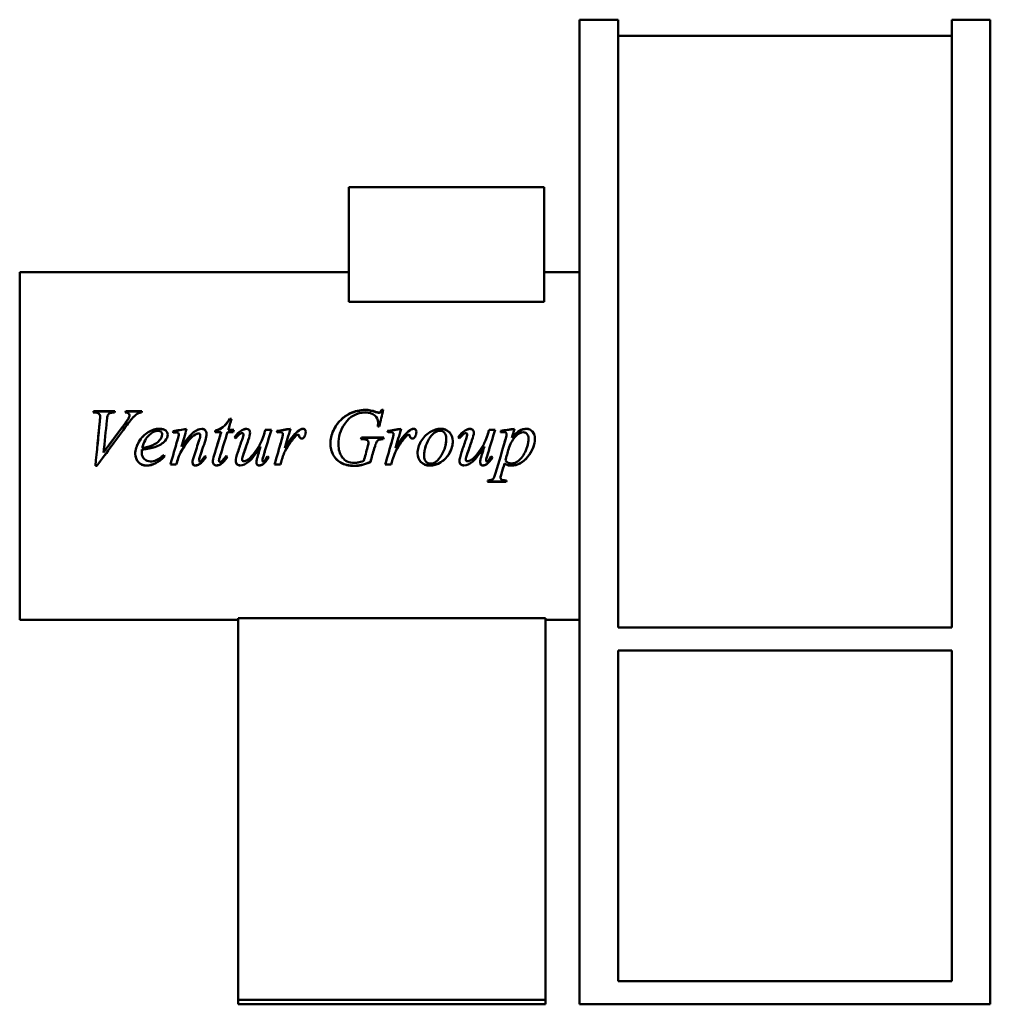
# Model space of a CAD drawing. Header units: millimetres. Extents: x 314 to 946, y 126 to 766.
import ezdxf

# ---------------------------------------------------------------- set-up
doc = ezdxf.new("R2010")
doc.units = ezdxf.units.MM
doc.header["$LTSCALE"] = 3
doc.layers.add('Widoczne (ISO)', color=7, linetype='Continuous', lineweight=50)

msp = doc.modelspace()

# ---------------------------------------------------------------- linework, layer by layer
at = {"layer": 'Widoczne (ISO)'}
for p, q in [((678.52, 765.5), (678.52, 125.5)), ((703.52, 765.5), (678.52, 765.5)), ((703.52, 765.5), (703.52, 370.5)), ((920.52, 765.5), (945.52, 765.5)), ((920.52, 370.5), (920.52, 765.5)), ((945.52, 765.5), (945.52, 125.5)), ((703.52, 755), (920.52, 755)), ((528.52, 656.6), (528.52, 582.14)), ((655.52, 656.6), (528.52, 656.6)), ((655.52, 656.6), (655.52, 582.14)), ((314.48, 601.5), (314.48, 375.5)), ((314.48, 601.5), (528.52, 601.5)), ((655.52, 601.5), (678.52, 601.5)), ((528.52, 582.14), (655.52, 582.14)), ((363.23, 510.17), (362.28, 510.17)), ((362.54, 511.09), (376.38, 511.09)), ((362.54, 510.89), (362.54, 511.09)), ((362.54, 510.89), (376.32, 510.89)), ((366.8, 507.33), (366.8, 507.5)), ((383.41, 511.09), (393.91, 511.09)), ((383.41, 510.89), (383.41, 511.09)), ((383.41, 510.89), (393.85, 510.89)), ((385.53, 506.83), (385.53, 506.99)), ((385.9, 508.19), (385.9, 508.37)), ((451.04, 505.97), (452.19, 505.97)), ((451.04, 505.82), (451.04, 505.97)), ((451.04, 505.82), (452.14, 505.82)), ((545.86, 510.45), (545.86, 510.65)), ((549.92, 511.88), (550.87, 511.88)), ((549.92, 511.67), (549.92, 511.88)), ((549.92, 511.67), (550.82, 511.67)), ((548.26, 500.98), (547.32, 500.98)), ((547.55, 503.69), (547.55, 503.82)), ((407.06, 495.82), (407.06, 495.89)), ((417.93, 495.85), (417.93, 495.92)), ((431.91, 495.34), (431.91, 495.4)), ((445.44, 497.34), (441.49, 497.34)), ((441.75, 498.28), (441.75, 498.37)), ((445.44, 497.26), (445.44, 497.34)), ((453.24, 497.34), (449.58, 497.34)), ((450.1, 498.99), (453.67, 498.99)), ((450.1, 498.9), (450.1, 498.99)), ((450.1, 498.9), (453.65, 498.9)), ((458.59, 498.39), (458.59, 498.48)), ((459.99, 495.96), (459.99, 496.03)), ((473.57, 496.78), (473.57, 496.86)), ((474.17, 498.99), (478.09, 498.99)), ((474.17, 498.9), (474.17, 498.99)), ((474.17, 498.9), (478.06, 498.9)), ((485.56, 496.19), (485.56, 496.26)), ((537.05, 492.83), (536.34, 492.83)), ((536.63, 493.83), (551.15, 493.83)), ((536.63, 493.78), (536.63, 493.83)), ((536.63, 493.78), (551.14, 493.78)), ((557.53, 496.19), (557.53, 496.26)), ((604.05, 498.39), (604.05, 498.48)), ((605.45, 495.96), (605.45, 496.03)), ((619.04, 496.78), (619.04, 496.86)), ((619.64, 498.99), (623.55, 498.99)), ((619.64, 498.9), (619.64, 498.99)), ((619.64, 498.9), (623.53, 498.9)), ((627.33, 498.28), (627.33, 497.28)), ((631.05, 495.93), (631.05, 496)), ((634.42, 493.61), (634.42, 493.66)), ((369.33, 486.93), (369.33, 486.94)), ((369.33, 486.92), (369.33, 486.92)), ((400.54, 488.74), (400.54, 488.74)), ((402.26, 487.66), (402.26, 487.66)), ((419.67, 487.98), (419.67, 487.97)), ((471.14, 488.17), (471.14, 488.17)), ((545.03, 486.81), (545.03, 486.8)), ((616.6, 488.17), (616.6, 488.17)), ((632.42, 486.7), (632.42, 486.68)), ((369.06, 484.26), (369.06, 484.27)), ((393.85, 483.9), (393.85, 483.85)), ((393.99, 486.02), (393.99, 486)), ((417.56, 480.59), (417.56, 480.51)), ((444.89, 482.23), (444.89, 482.17)), ((486.13, 483.07), (486.13, 483.03)), ((558.1, 483.07), (558.1, 483.03)), ((364.66, 475.48), (363.71, 475.48)), ((364.66, 475.59), (363.72, 475.59)), ((364.66, 475.59), (364.66, 475.48)), ((416.3, 476.27), (412.44, 476.27)), ((416.3, 476.38), (412.47, 476.38)), ((416.3, 476.38), (416.3, 476.27)), ((431.02, 479.2), (431.02, 479.12)), ((444.04, 478.89), (444.04, 478.8)), ((445.24, 476.69), (445.24, 476.58)), ((459.05, 479.71), (459.05, 479.63)), ((472.32, 479.09), (472.32, 479)), ((472.69, 476.66), (472.69, 476.56)), ((484.07, 476.27), (480.12, 476.27)), ((484.07, 476.38), (480.15, 476.38)), ((484.07, 476.38), (484.07, 476.27)), ((484.9, 479.6), (484.9, 479.52)), ((542.46, 478.07), (542.46, 477.98)), ((556.04, 476.27), (552.1, 476.27)), ((556.04, 476.38), (552.13, 476.38)), ((556.04, 476.38), (556.04, 476.27)), ((556.87, 479.6), (556.87, 479.52)), ((604.51, 479.71), (604.51, 479.63)), ((617.78, 479.09), (617.78, 479)), ((618.15, 476.66), (618.15, 476.56)), ((629.62, 477.03), (629.62, 476.93)), ((630.22, 479.06), (630.22, 478.97)), ((627.13, 468), (627.13, 467.81)), ((630.82, 465.12), (618.66, 465.12)), ((630.82, 465.33), (618.72, 465.33)), ((630.82, 465.33), (630.82, 465.12)), ((314.48, 375.5), (456.42, 375.5)), ((456.42, 376.5), (656.42, 376.5)), ((456.42, 128.5), (456.42, 376.5)), ((656.42, 376.5), (656.42, 128.5)), ((656.42, 375.5), (678.52, 375.5)), ((703.52, 370.5), (920.52, 370.5)), ((703.52, 355.5), (920.52, 355.5)), ((703.52, 140.5), (703.52, 355.5)), ((920.52, 355.5), (920.52, 140.5)), ((920.52, 140.5), (703.52, 140.5)), ((456.42, 128.5), (656.42, 128.5)), ((456.42, 128.5), (456.42, 125.5)), ((656.42, 128.5), (656.42, 125.5)), ((456.42, 125.5), (656.42, 125.5)), ((678.52, 125.5), (945.52, 125.5))]:
    msp.add_line(p, q, dxfattribs=at)
for points in [[(362.28, 510.17), (362.37, 510.48), (362.45, 510.79), (362.54, 511.09)], [(362.34, 510.17), (362.4, 510.41), (362.47, 510.65), (362.54, 510.89)], [(366.6, 504.53), (366.73, 506), (366.8, 506.99), (366.8, 507.5)], [(366.6, 504.39), (366.73, 505.85), (366.8, 506.83), (366.8, 507.33)], [(371.66, 508.23), (371.49, 507.85), (371.32, 506.79), (371.15, 505.04)], [(376.38, 511.09), (376.28, 510.79), (376.19, 510.48), (376.09, 510.17)], [(382.73, 502.83), (384.22, 504.83), (385.15, 506.22), (385.53, 506.99)], [(382.73, 502.7), (384.22, 504.69), (385.15, 506.06), (385.53, 506.83)], [(383.1, 510.17), (383.2, 510.48), (383.31, 510.79), (383.41, 511.09)], [(383.16, 510.16), (383.25, 510.41), (383.33, 510.65), (383.41, 510.89)], [(385.53, 506.99), (385.78, 507.52), (385.9, 507.98), (385.9, 508.37)], [(385.53, 506.83), (385.78, 507.35), (385.9, 507.8), (385.9, 508.19)], [(393.65, 510.17), (392.81, 510.09), (392.15, 509.93), (391.65, 509.69)], [(393.91, 511.09), (393.82, 510.79), (393.74, 510.48), (393.65, 510.17)], [(452.19, 505.97), (451.49, 503.66), (450.79, 501.33), (450.1, 498.99)], [(539.06, 510.17), (533.64, 510.17), (529.22, 507.72), (525.79, 502.75)], [(529.36, 509.69), (532.45, 511.15), (535.68, 511.88), (539.06, 511.88)], [(529.36, 509.5), (532.45, 510.95), (535.68, 511.67), (539.06, 511.67)], [(539.06, 511.88), (541.55, 511.88), (543.82, 511.47), (545.86, 510.65)], [(539.06, 511.67), (541.55, 511.67), (543.82, 511.26), (545.86, 510.45)], [(545.86, 510.65), (546.68, 510.33), (547.28, 510.17), (547.66, 510.17)], [(545.86, 510.45), (546.68, 510.13), (547.28, 509.98), (547.66, 509.98)], [(550.87, 511.88), (550, 508.28), (549.13, 504.64), (548.26, 500.98)], [(363.71, 475.48), (364.68, 485.12), (365.64, 494.92), (366.6, 504.53)], [(384.36, 502.21), (377.79, 493.34), (371.22, 484.35), (364.66, 475.48)], [(365.01, 488.5), (365.54, 493.81), (366.07, 499.13), (366.6, 504.39)], [(371.15, 505.04), (370.45, 498.16), (369.76, 491.18), (369.06, 484.23)], [(369.06, 484.23), (373.62, 490.44), (378.17, 496.67), (382.73, 502.83)], [(372.19, 488.5), (375.71, 493.25), (379.22, 497.99), (382.73, 502.7)], [(414.13, 498), (417.09, 498.53), (420.05, 499.06), (423.02, 499.59)], [(414.14, 497.92), (417.09, 498.44), (420.04, 498.96), (422.99, 499.49)], [(423.02, 499.59), (421.9, 495.73), (420.79, 491.85), (419.67, 487.97)], [(458.59, 498.48), (459.79, 499.22), (460.9, 499.59), (461.91, 499.59)], [(458.59, 498.39), (459.79, 499.13), (460.9, 499.49), (461.91, 499.49)], [(481.64, 498.17), (484.58, 498.64), (487.53, 499.12), (490.47, 499.59)], [(481.67, 498.09), (484.59, 498.55), (487.52, 499.02), (490.44, 499.49)], [(490.47, 499.59), (489.27, 495.43), (488.07, 491.24), (486.87, 487.06)], [(495.13, 497.85), (496.55, 499.01), (497.69, 499.59), (498.57, 499.59)], [(495.13, 497.77), (496.55, 498.92), (497.69, 499.49), (498.57, 499.49)], [(525.79, 502.75), (523.06, 498.81), (521.7, 494.38), (521.7, 489.46)], [(547.32, 500.98), (547.47, 502.27), (547.55, 503.22), (547.55, 503.82)], [(547.33, 500.98), (547.48, 502.21), (547.55, 503.11), (547.55, 503.69)], [(553.61, 498.17), (556.56, 498.64), (559.5, 499.12), (562.45, 499.59)], [(553.64, 498.09), (556.57, 498.55), (559.49, 499.02), (562.42, 499.49)], [(562.45, 499.59), (561.25, 495.43), (560.04, 491.24), (558.84, 487.06)], [(567.11, 497.85), (568.52, 499.01), (569.66, 499.59), (570.54, 499.59)], [(567.11, 497.77), (568.52, 498.92), (569.66, 499.49), (570.54, 499.49)], [(604.05, 498.48), (605.25, 499.22), (606.36, 499.59), (607.37, 499.59)], [(604.05, 498.39), (605.25, 499.13), (606.36, 499.49), (607.37, 499.49)], [(627.33, 498.28), (630.26, 498.72), (633.2, 499.15), (636.14, 499.59)], [(627.33, 498.19), (630.25, 498.63), (633.18, 499.06), (636.11, 499.49)], [(636.14, 499.59), (635.56, 497.62), (634.99, 495.64), (634.42, 493.66)], [(410.72, 495.86), (410.72, 494.43), (410.14, 493.07), (408.98, 491.77)], [(414.35, 497.06), (414.28, 497.37), (414.2, 497.68), (414.13, 498)], [(415.3, 497.2), (414.98, 497.15), (414.67, 497.1), (414.35, 497.06)], [(416.36, 497.31), (416.17, 497.31), (415.81, 497.27), (415.3, 497.2)], [(417.1, 492.43), (417.65, 494.36), (417.93, 495.52), (417.93, 495.92)], [(417.1, 492.4), (417.65, 494.3), (417.93, 495.45), (417.93, 495.85)], [(430.65, 496.57), (430.14, 496.57), (429.51, 496.36), (428.77, 495.94)], [(431.25, 492.4), (431.69, 493.7), (431.91, 494.7), (431.91, 495.4)], [(431.25, 492.37), (431.69, 493.65), (431.91, 494.64), (431.91, 495.34)], [(436.03, 496.23), (436.03, 495.2), (435.75, 493.84), (435.2, 492.15)], [(440.92, 482.43), (442.42, 487.39), (443.93, 492.38), (445.44, 497.34)], [(441.49, 497.34), (441.58, 497.68), (441.66, 498.03), (441.75, 498.37)], [(441.51, 497.34), (441.59, 497.65), (441.67, 497.97), (441.75, 498.28)], [(442.76, 488.5), (443.65, 491.42), (444.54, 494.35), (445.44, 497.26)], [(449.58, 497.34), (448.02, 492.3), (446.46, 487.22), (444.89, 482.17)], [(453.67, 498.99), (453.53, 498.44), (453.39, 497.89), (453.24, 497.34)], [(454.13, 494.09), (455.54, 496.09), (457.03, 497.55), (458.59, 498.48)], [(454.93, 493.52), (454.66, 493.71), (454.4, 493.9), (454.13, 494.09)], [(454.15, 494.07), (455.56, 496.04), (457.04, 497.48), (458.59, 498.39)], [(459.02, 492.46), (459.67, 494.36), (459.99, 495.55), (459.99, 496.03)], [(459.02, 492.42), (459.67, 494.31), (459.99, 495.49), (459.99, 495.96)], [(464.25, 497.03), (464.25, 496.1), (463.85, 494.45), (463.05, 492.09)], [(478.09, 498.99), (476.52, 493.81), (474.95, 488.6), (473.37, 483.4)], [(473.57, 496.86), (473.77, 497.57), (473.97, 498.28), (474.17, 498.99)], [(473.57, 496.78), (473.77, 497.49), (473.97, 498.2), (474.17, 498.9)], [(481.98, 497.23), (481.87, 497.54), (481.75, 497.85), (481.64, 498.17)], [(483.87, 497.46), (483.52, 497.46), (482.9, 497.38), (481.98, 497.23)], [(485.18, 497.06), (484.84, 497.32), (484.4, 497.46), (483.87, 497.46)], [(484.73, 492.29), (485.28, 494.16), (485.56, 495.48), (485.56, 496.26)], [(484.73, 492.25), (485.28, 494.11), (485.56, 495.42), (485.56, 496.19)], [(485.56, 496.26), (485.56, 496.58), (485.43, 496.85), (485.18, 497.06)], [(486.87, 487.06), (489.92, 492.2), (492.68, 495.8), (495.13, 497.85)], [(487.74, 488.5), (490.45, 492.84), (492.91, 495.93), (495.13, 497.77)], [(492.65, 493.43), (491.22, 491.76), (489.66, 489.57), (487.99, 486.88)], [(494.68, 495.46), (494.22, 495.21), (493.54, 494.54), (492.65, 493.43)], [(495.51, 495.66), (495.2, 495.66), (494.92, 495.59), (494.68, 495.46)], [(495.99, 495.46), (495.86, 495.59), (495.7, 495.66), (495.51, 495.66)], [(496.22, 494.8), (496.18, 495.13), (496.11, 495.34), (495.99, 495.46)], [(499.54, 494.4), (499.14, 493.62), (498.55, 493.23), (497.77, 493.23)], [(500.42, 497.63), (500.42, 496.51), (500.13, 495.43), (499.54, 494.4)], [(536.34, 492.83), (536.43, 493.16), (536.53, 493.5), (536.63, 493.83)], [(536.35, 492.83), (536.44, 493.15), (536.53, 493.47), (536.63, 493.78)], [(540.57, 492.09), (539.85, 492.58), (538.67, 492.83), (537.05, 492.83)], [(551.15, 493.83), (551.07, 493.5), (550.98, 493.16), (550.89, 492.83)], [(553.95, 497.23), (553.84, 497.54), (553.73, 497.85), (553.61, 498.17)], [(555.84, 497.46), (555.5, 497.46), (554.87, 497.38), (553.95, 497.23)], [(557.16, 497.06), (556.81, 497.32), (556.37, 497.46), (555.84, 497.46)], [(556.7, 492.29), (557.25, 494.16), (557.53, 495.48), (557.53, 496.26)], [(556.7, 492.25), (557.25, 494.11), (557.53, 495.42), (557.53, 496.19)], [(557.53, 496.26), (557.53, 496.58), (557.4, 496.85), (557.16, 497.06)], [(558.84, 487.06), (561.89, 492.2), (564.65, 495.8), (567.11, 497.85)], [(559.72, 488.5), (562.42, 492.84), (564.89, 495.93), (567.11, 497.77)], [(564.62, 493.43), (563.19, 491.76), (561.64, 489.57), (559.96, 486.88)], [(566.65, 495.46), (566.19, 495.21), (565.52, 494.54), (564.62, 493.43)], [(567.48, 495.66), (567.17, 495.66), (566.9, 495.59), (566.65, 495.46)], [(567.97, 495.46), (567.83, 495.59), (567.67, 495.66), (567.48, 495.66)], [(568.19, 494.8), (568.16, 495.13), (568.08, 495.34), (567.97, 495.46)], [(571.51, 494.4), (571.11, 493.62), (570.52, 493.23), (569.74, 493.23)], [(572.4, 497.63), (572.4, 496.51), (572.1, 495.43), (571.51, 494.4)], [(591.21, 488.5), (591.61, 490.08), (591.81, 491.67), (591.81, 493.27)], [(591.81, 493.27), (591.81, 493.28), (591.81, 493.29), (591.81, 493.29)], [(599.59, 494.09), (601, 496.09), (602.49, 497.55), (604.05, 498.48)], [(600.39, 493.52), (600.12, 493.71), (599.86, 493.9), (599.59, 494.09)], [(599.61, 494.07), (601.02, 496.04), (602.5, 497.48), (604.05, 498.39)], [(604.48, 492.46), (605.13, 494.36), (605.45, 495.55), (605.45, 496.03)], [(604.48, 492.42), (605.13, 494.31), (605.45, 495.49), (605.45, 495.96)], [(609.71, 497.03), (609.71, 496.1), (609.31, 494.45), (608.51, 492.09)], [(623.55, 498.99), (621.98, 493.81), (620.41, 488.6), (618.84, 483.4)], [(619.04, 496.86), (619.24, 497.57), (619.44, 498.28), (619.64, 498.99)], [(619.04, 496.78), (619.24, 497.49), (619.44, 498.2), (619.64, 498.9)], [(623.93, 470.8), (626.1, 478.25), (628.27, 485.81), (630.44, 493.35)], [(629.42, 497.46), (628.92, 497.46), (628.22, 497.4), (627.33, 497.28)], [(629.05, 488.5), (629.51, 490.1), (629.98, 491.7), (630.44, 493.3)], [(630.44, 493.35), (630.85, 494.77), (631.05, 495.66), (631.05, 496)], [(630.44, 493.3), (630.85, 494.72), (631.05, 495.59), (631.05, 495.93)], [(644.58, 488.5), (645.03, 490.03), (645.26, 491.55), (645.26, 493.05)], [(645.26, 493.05), (645.26, 493.05), (645.26, 493.06), (645.26, 493.07)], [(374.26, 488.5), (371.06, 484.19), (367.86, 479.87), (364.66, 475.59)], [(369.49, 488.5), (369.35, 487.09), (369.2, 485.68), (369.06, 484.26)], [(402.26, 487.66), (400.3, 486.95), (397.54, 486.4), (393.99, 486)], [(402.26, 487.66), (400.3, 486.96), (397.54, 486.42), (393.99, 486.02)], [(394.17, 487.26), (396.78, 487.54), (398.9, 488.04), (400.54, 488.74)], [(394.52, 488.5), (394.4, 488.1), (394.28, 487.69), (394.17, 487.27)], [(394.17, 487.27), (394.17, 487.27), (394.17, 487.27), (394.17, 487.27)], [(399.94, 488.5), (400.15, 488.58), (400.35, 488.66), (400.54, 488.74)], [(408.98, 491.77), (407.45, 490.08), (405.21, 488.7), (402.26, 487.66)], [(404.33, 488.5), (403.69, 488.2), (402.99, 487.92), (402.26, 487.66)], [(412.44, 476.27), (413.99, 481.63), (415.55, 487.04), (417.1, 492.43)], [(415.97, 488.5), (416.34, 489.8), (416.72, 491.1), (417.1, 492.4)], [(419.82, 488.5), (419.77, 488.33), (419.72, 488.15), (419.67, 487.98)], [(419.67, 487.98), (419.67, 487.98), (419.67, 487.98), (419.68, 487.98)], [(421.78, 488.5), (421.12, 487.53), (420.45, 486.48), (419.76, 485.34)], [(427.82, 482.03), (428.97, 485.48), (430.11, 488.94), (431.25, 492.4)], [(429.96, 488.5), (430.39, 489.79), (430.82, 491.08), (431.25, 492.37)], [(435.2, 492.15), (434.01, 488.55), (432.82, 484.96), (431.63, 481.37)], [(433.99, 488.5), (433.2, 486.14), (432.41, 483.79), (431.63, 481.43)], [(446.85, 488.5), (446.2, 486.41), (445.55, 484.31), (444.89, 482.23)], [(456.33, 484.48), (457.23, 487.14), (458.12, 489.8), (459.02, 492.46)], [(457.68, 488.5), (458.13, 489.81), (458.57, 491.12), (459.02, 492.42)], [(463.05, 492.09), (462.11, 489.34), (461.16, 486.6), (460.22, 483.85)], [(461.82, 488.5), (461.29, 486.96), (460.75, 485.43), (460.22, 483.9)], [(468.71, 480), (469, 481.18), (469.81, 483.9), (471.14, 488.17)], [(474.92, 488.5), (474.4, 486.81), (473.89, 485.13), (473.37, 483.44)], [(480.12, 476.27), (481.66, 481.59), (483.19, 486.94), (484.73, 492.29)], [(483.64, 488.5), (484, 489.75), (484.36, 491), (484.73, 492.25)], [(487.99, 486.9), (487.26, 485.77), (486.64, 484.49), (486.13, 483.07)], [(487.99, 486.88), (487.26, 485.74), (486.64, 484.45), (486.13, 483.03)], [(487.28, 488.5), (487.15, 488.02), (487.01, 487.55), (486.87, 487.07)], [(486.87, 487.07), (486.87, 487.07), (486.88, 487.08), (486.88, 487.08)], [(489.02, 488.5), (488.68, 487.99), (488.34, 487.45), (487.99, 486.9)], [(521.7, 489.45), (521.7, 489.13), (521.71, 488.81), (521.72, 488.5)], [(538.14, 478.69), (538.99, 481.68), (539.84, 484.68), (540.69, 487.69)], [(541.23, 490.66), (541.23, 491.29), (541.01, 491.76), (540.57, 492.09)], [(540.69, 487.69), (541.05, 488.92), (541.23, 489.92), (541.23, 490.66)], [(540.91, 488.5), (541.12, 489.36), (541.23, 490.07), (541.23, 490.64)], [(541.23, 490.64), (541.23, 490.64), (541.23, 490.65), (541.23, 490.65)], [(545.03, 486.81), (544.17, 483.89), (543.32, 480.98), (542.46, 478.07)], [(545.03, 486.8), (544.17, 483.85), (543.32, 480.91), (542.46, 477.98)], [(546.43, 490.86), (546.15, 490.4), (545.68, 489.05), (545.03, 486.8)], [(545.54, 488.5), (545.39, 488.01), (545.22, 487.45), (545.03, 486.81)], [(552.1, 476.27), (553.63, 481.59), (555.16, 486.94), (556.7, 492.29)], [(555.61, 488.5), (555.97, 489.75), (556.34, 491), (556.7, 492.25)], [(559.96, 486.9), (559.23, 485.77), (558.61, 484.49), (558.1, 483.07)], [(559.96, 486.88), (559.23, 485.74), (558.61, 484.45), (558.1, 483.03)], [(559.26, 488.5), (559.12, 488.02), (558.98, 487.55), (558.84, 487.07)], [(558.84, 487.07), (558.85, 487.07), (558.85, 487.08), (558.85, 487.08)], [(560.99, 488.5), (560.65, 487.99), (560.31, 487.45), (559.96, 486.9)], [(578.53, 488.5), (577.76, 486.36), (577.37, 484.23), (577.37, 482.11)], [(577.93, 486.52), (577.93, 486.52), (577.92, 486.52), (577.92, 486.51)], [(577.92, 486.5), (577.92, 486.49), (577.92, 486.49), (577.92, 486.49)], [(601.79, 484.48), (602.69, 487.14), (603.58, 489.8), (604.48, 492.46)], [(603.15, 488.5), (603.59, 489.81), (604.04, 491.12), (604.48, 492.42)], [(608.51, 492.09), (607.57, 489.34), (606.63, 486.6), (605.68, 483.85)], [(607.28, 488.5), (606.75, 486.96), (606.21, 485.43), (605.68, 483.9)], [(614.17, 480), (614.46, 481.18), (615.27, 483.9), (616.6, 488.17)], [(620.38, 488.5), (619.86, 486.81), (619.35, 485.13), (618.84, 483.44)], [(632.42, 486.7), (631.68, 484.15), (630.95, 481.6), (630.22, 479.06)], [(632.42, 486.68), (631.68, 484.11), (630.95, 481.54), (630.22, 478.97)], [(633.04, 488.5), (632.81, 487.92), (632.6, 487.32), (632.42, 486.7)], [(393.99, 486.02), (393.9, 485.17), (393.85, 484.46), (393.85, 483.9)], [(393.99, 486), (393.9, 485.14), (393.85, 484.43), (393.85, 483.85)], [(408.89, 481.71), (404.81, 477.68), (400.92, 475.67), (397.23, 475.67)], [(408.38, 482.46), (408.55, 482.21), (408.72, 481.96), (408.89, 481.71)], [(417.56, 480.59), (417.14, 479.18), (416.72, 477.78), (416.3, 476.38)], [(417.56, 480.51), (417.14, 479.1), (416.72, 477.68), (416.3, 476.27)], [(419.76, 485.34), (418.88, 483.89), (418.15, 482.3), (417.56, 480.59)], [(419.76, 485.31), (418.88, 483.84), (418.15, 482.24), (417.56, 480.51)], [(426.82, 477.78), (426.82, 478.61), (427.16, 480.03), (427.82, 482.03)], [(431.63, 481.43), (431.23, 480.21), (431.02, 479.46), (431.02, 479.2)], [(431.63, 481.37), (431.23, 480.13), (431.02, 479.38), (431.02, 479.12)], [(435.66, 481.42), (434.14, 479.22), (432.71, 477.66), (431.37, 476.75)], [(435.69, 481.4), (434.16, 479.15), (432.72, 477.57), (431.37, 476.64)], [(432.25, 478.6), (433.06, 479.31), (433.93, 480.4), (434.89, 481.88)], [(434.89, 481.88), (435.15, 481.72), (435.42, 481.56), (435.69, 481.4)], [(440.03, 478.18), (440.03, 479.11), (440.33, 480.52), (440.92, 482.43)], [(444.89, 482.23), (444.32, 480.51), (444.04, 479.4), (444.04, 478.89)], [(444.89, 482.17), (444.32, 480.44), (444.04, 479.32), (444.04, 478.8)], [(449.47, 481.36), (447.99, 479.12), (446.58, 477.57), (445.24, 476.69)], [(449.5, 481.34), (448.01, 479.06), (446.59, 477.47), (445.24, 476.58)], [(446.18, 478.8), (446.54, 479.15), (447.36, 480.2), (448.64, 481.97)], [(448.64, 481.97), (448.93, 481.76), (449.21, 481.55), (449.5, 481.34)], [(454.96, 478.55), (454.96, 479.84), (455.42, 481.82), (456.33, 484.48)], [(460.22, 483.9), (459.44, 481.69), (459.05, 480.29), (459.05, 479.71)], [(460.22, 483.85), (459.44, 481.63), (459.05, 480.22), (459.05, 479.63)], [(468.37, 477.69), (468.37, 478.28), (468.48, 479.05), (468.71, 480)], [(473.37, 483.44), (472.67, 481.14), (472.32, 479.69), (472.32, 479.09)], [(473.37, 483.4), (472.67, 481.07), (472.32, 479.61), (472.32, 479)], [(476.32, 481.11), (475.15, 479.05), (473.94, 477.58), (472.69, 476.66)], [(476.35, 481.08), (475.17, 478.99), (473.95, 477.48), (472.69, 476.56)], [(475.58, 481.68), (475.83, 481.48), (476.09, 481.28), (476.35, 481.08)], [(486.13, 483.07), (485.4, 481.15), (484.99, 479.99), (484.9, 479.6)], [(486.13, 483.03), (485.4, 481.08), (484.99, 479.92), (484.9, 479.52)], [(558.1, 483.07), (557.38, 481.15), (556.97, 479.99), (556.87, 479.6)], [(558.1, 483.03), (557.38, 481.08), (556.97, 479.92), (556.87, 479.52)], [(577.37, 482.11), (577.37, 482.1), (577.37, 482.1), (577.37, 482.09)], [(600.42, 478.55), (600.42, 479.84), (600.88, 481.82), (601.79, 484.48)], [(605.68, 483.9), (604.9, 481.69), (604.51, 480.29), (604.51, 479.71)], [(605.68, 483.85), (604.9, 481.63), (604.51, 480.22), (604.51, 479.63)], [(613.83, 477.69), (613.83, 478.28), (613.95, 479.05), (614.17, 480)], [(618.84, 483.44), (618.13, 481.14), (617.78, 479.69), (617.78, 479.09)], [(618.84, 483.4), (618.13, 481.07), (617.78, 479.61), (617.78, 479)], [(621.78, 481.11), (620.61, 479.05), (619.4, 477.58), (618.15, 476.66)], [(621.81, 481.08), (620.63, 478.99), (619.41, 477.48), (618.15, 476.56)], [(621.04, 481.68), (621.29, 481.48), (621.55, 481.28), (621.81, 481.08)], [(431.37, 476.75), (430.41, 476.11), (429.57, 475.79), (428.82, 475.79)], [(431.37, 476.64), (430.41, 476), (429.57, 475.67), (428.82, 475.67)], [(431.6, 478.29), (431.77, 478.29), (431.99, 478.4), (432.25, 478.6)], [(445.24, 476.69), (444.34, 476.09), (443.43, 475.79), (442.49, 475.79)], [(445.24, 476.58), (444.34, 475.98), (443.43, 475.67), (442.49, 475.67)], [(444.66, 477.95), (445.05, 477.95), (445.55, 478.23), (446.18, 478.8)], [(472.69, 476.66), (471.87, 476.08), (471.07, 475.79), (470.29, 475.79)], [(472.69, 476.56), (471.87, 475.97), (471.07, 475.67), (470.29, 475.67)], [(484.9, 479.6), (484.62, 478.52), (484.34, 477.45), (484.07, 476.38)], [(484.9, 479.52), (484.62, 478.43), (484.34, 477.35), (484.07, 476.27)], [(556.87, 479.6), (556.59, 478.52), (556.32, 477.45), (556.04, 476.38)], [(556.87, 479.52), (556.59, 478.43), (556.32, 477.35), (556.04, 476.27)], [(618.15, 476.66), (617.33, 476.08), (616.53, 475.79), (615.75, 475.79)], [(618.15, 476.56), (617.33, 475.97), (616.53, 475.67), (615.75, 475.67)], [(629.62, 477.03), (628.98, 474.84), (628.34, 472.65), (627.7, 470.48)], [(629.62, 476.93), (628.98, 474.72), (628.34, 472.51), (627.7, 470.32)], [(630.22, 478.97), (631.28, 477.72), (632.73, 477.1), (634.56, 477.1)], [(627.7, 470.48), (627.32, 469.21), (627.13, 468.39), (627.13, 468)], [(627.7, 470.32), (627.32, 469.04), (627.13, 468.21), (627.13, 467.81)], [(618.66, 465.12), (618.75, 465.43), (618.84, 465.74), (618.92, 466.05)], [(631.07, 466.05), (630.99, 465.74), (630.9, 465.43), (630.82, 465.12)], [(631.02, 466.05), (630.95, 465.81), (630.88, 465.57), (630.82, 465.33)]]:
    msp.add_open_spline(points, degree=3, dxfattribs=at)
for points, knots in [([(366.8, 507.5), (366.8, 508.27), (366.52, 508.9), (365.94, 509.41), (365.37, 509.92), (364.47, 510.17), (363.23, 510.17)], [0, 0, 0, 0, 1, 1, 1, 2, 2, 2, 2]), ([(376.09, 510.17), (374.59, 510.15), (373.56, 510), (373.01, 509.71), (372.45, 509.41), (372.01, 508.92), (371.66, 508.23)], [0, 0, 0, 0, 1, 1, 1, 2, 2, 2, 2]), ([(385.9, 508.37), (385.9, 508.82), (385.71, 509.21), (385.32, 509.55), (384.93, 509.89), (384.19, 510.09), (383.1, 510.17)], [0, 0, 0, 0, 1, 1, 1, 2, 2, 2, 2]), ([(391.65, 509.69), (390.7, 509.24), (389.75, 508.57), (388.82, 507.68), (387.88, 506.79), (386.4, 504.97), (384.36, 502.21)], [0, 0, 0, 0, 1, 1, 1, 2, 2, 2, 2]), ([(441.75, 498.37), (443.65, 498.88), (445.27, 499.65), (446.58, 500.67), (447.9, 501.7), (449.38, 503.47), (451.04, 505.97)], [0, 0, 0, 0, 1, 1, 1, 2, 2, 2, 2]), ([(441.75, 498.28), (443.65, 498.79), (445.27, 499.55), (446.58, 500.56), (447.9, 501.58), (449.38, 503.34), (451.04, 505.82)], [0, 0, 0, 0, 1, 1, 1, 2, 2, 2, 2]), ([(516.49, 489.8), (516.49, 492.83), (517.13, 495.71), (518.4, 498.42), (519.66, 501.14), (521.25, 503.43), (523.16, 505.29), (525.06, 507.16), (527.13, 508.62), (529.36, 509.69)], [0, 0, 0, 0, 1, 1, 1, 2, 2, 2, 3, 3, 3, 3]), ([(516.49, 489.8), (516.5, 492.8), (517.13, 495.65), (518.4, 498.34), (519.66, 501.03), (521.25, 503.3), (523.16, 505.15), (525.06, 507), (527.13, 508.45), (529.36, 509.5)], [0.001278, 0.001278, 0.001278, 0.001278, 1, 1, 1, 2, 2, 2, 3, 3, 3, 3]), ([(547.55, 503.82), (547.55, 505.5), (546.8, 506.98), (545.29, 508.26), (543.78, 509.53), (541.71, 510.17), (539.06, 510.17)], [0, 0, 0, 0, 1, 1, 1, 2, 2, 2, 2]), ([(547.66, 510.17), (548.08, 510.17), (548.44, 510.27), (548.75, 510.46), (549.05, 510.66), (549.45, 511.13), (549.92, 511.88)], [0, 0, 0, 0, 1, 1, 1, 2, 2, 2, 2]), ([(547.66, 509.98), (548.08, 509.98), (548.44, 510.07), (548.75, 510.27), (549.05, 510.46), (549.45, 510.93), (549.92, 511.67)], [0, 0, 0, 0, 1, 1, 1, 2, 2, 2, 2]), ([(389.62, 483.25), (389.62, 485.83), (390.41, 488.45), (391.99, 491.13), (393.58, 493.81), (395.56, 495.89), (397.96, 497.37), (400.35, 498.85), (402.81, 499.59), (405.35, 499.59)], [0, 0, 0, 0, 1, 1, 1, 2, 2, 2, 3, 3, 3, 3]), ([(390.69, 488.5), (391.04, 489.36), (391.47, 490.23), (391.99, 491.11), (393.58, 493.76), (395.56, 495.82), (397.96, 497.29), (400.35, 498.76), (402.81, 499.49), (405.35, 499.49)], [0.670473, 0.670473, 0.670473, 0.670473, 1, 1, 1, 2, 2, 2, 3, 3, 3, 3]), ([(405.35, 499.59), (407.18, 499.59), (408.53, 499.22), (409.41, 498.48), (410.28, 497.74), (410.72, 496.87), (410.72, 495.86)], [0, 0, 0, 0, 1, 1, 1, 2, 2, 2, 2]), ([(405.35, 499.49), (407.18, 499.49), (408.53, 499.13), (409.41, 498.39), (410.28, 497.67), (410.71, 496.81), (410.72, 495.82)], [0, 0, 0, 0, 1, 1, 1, 1.990295, 1.990295, 1.990295, 1.990295]), ([(419.67, 487.97), (423.1, 492.72), (425.73, 495.84), (427.56, 497.34), (429.4, 498.84), (431.16, 499.59), (432.85, 499.59)], [0, 0, 0, 0, 1, 1, 1, 2, 2, 2, 2]), ([(420.06, 488.5), (423.3, 492.91), (425.8, 495.83), (427.56, 497.26), (429.4, 498.75), (431.16, 499.49), (432.85, 499.49)], [0.037632, 0.037632, 0.037632, 0.037632, 1, 1, 1, 2, 2, 2, 2]), ([(432.85, 499.59), (433.77, 499.59), (434.53, 499.28), (435.13, 498.65), (435.73, 498.03), (436.03, 497.22), (436.03, 496.23)], [0, 0, 0, 0, 1, 1, 1, 2, 2, 2, 2]), ([(432.85, 499.49), (433.77, 499.49), (434.53, 499.18), (435.13, 498.56), (435.72, 497.95), (436.02, 497.16), (436.03, 496.19)], [0, 0, 0, 0, 1, 1, 1, 1.988893, 1.988893, 1.988893, 1.988893]), ([(461.91, 499.59), (462.59, 499.59), (463.16, 499.35), (463.59, 498.87), (464.03, 498.38), (464.25, 497.77), (464.25, 497.03)], [0, 0, 0, 0, 1, 1, 1, 2, 2, 2, 2]), ([(461.91, 499.49), (462.59, 499.49), (463.16, 499.25), (463.59, 498.77), (464.03, 498.3), (464.24, 497.71), (464.25, 496.99)], [0, 0, 0, 0, 1, 1, 1, 1.982393, 1.982393, 1.982393, 1.982393]), ([(498.57, 499.59), (499.14, 499.59), (499.59, 499.43), (499.92, 499.09), (500.26, 498.76), (500.42, 498.27), (500.42, 497.63)], [0, 0, 0, 0, 1, 1, 1, 2, 2, 2, 2]), ([(498.57, 499.49), (499.14, 499.49), (499.59, 499.33), (499.92, 499), (500.25, 498.68), (500.42, 498.2), (500.42, 497.58)], [0, 0, 0, 0, 1, 1, 1, 1.981802, 1.981802, 1.981802, 1.981802]), ([(570.54, 499.59), (571.11, 499.59), (571.56, 499.43), (571.9, 499.09), (572.23, 498.76), (572.4, 498.27), (572.4, 497.63)], [0, 0, 0, 0, 1, 1, 1, 2, 2, 2, 2]), ([(570.54, 499.49), (571.11, 499.49), (571.56, 499.33), (571.9, 499), (572.22, 498.68), (572.39, 498.2), (572.4, 497.58)], [0, 0, 0, 0, 1, 1, 1, 1.981802, 1.981802, 1.981802, 1.981802]), ([(573.14, 483.74), (573.14, 486.27), (573.87, 488.82), (575.33, 491.36), (576.79, 493.9), (578.73, 495.91), (581.16, 497.38), (583.59, 498.86), (585.94, 499.59), (588.21, 499.59)], [0, 0, 0, 0, 1, 1, 1, 2, 2, 2, 3, 3, 3, 3]), ([(574, 488.5), (574.34, 489.44), (574.78, 490.39), (575.33, 491.33), (576.79, 493.86), (578.73, 495.85), (581.16, 497.31), (583.59, 498.76), (585.94, 499.49), (588.21, 499.49)], [0.625205, 0.625205, 0.625205, 0.625205, 1, 1, 1, 2, 2, 2, 3, 3, 3, 3]), ([(588.21, 499.59), (590.5, 499.59), (592.38, 498.85), (593.84, 497.36), (595.31, 495.86), (596.05, 493.93), (596.05, 491.54)], [0, 0, 0, 0, 1, 1, 1, 2, 2, 2, 2]), ([(588.21, 499.49), (590.5, 499.49), (592.38, 498.76), (593.84, 497.28), (595.31, 495.8), (596.04, 493.89), (596.05, 491.53)], [0, 0, 0, 0, 1, 1, 1, 1.998218, 1.998218, 1.998218, 1.998218]), ([(607.37, 499.59), (608.06, 499.59), (608.62, 499.35), (609.06, 498.87), (609.49, 498.38), (609.71, 497.77), (609.71, 497.03)], [0, 0, 0, 0, 1, 1, 1, 2, 2, 2, 2]), ([(607.37, 499.49), (608.06, 499.49), (608.62, 499.25), (609.06, 498.77), (609.49, 498.3), (609.71, 497.71), (609.71, 496.99)], [0, 0, 0, 0, 1, 1, 1, 1.982393, 1.982393, 1.982393, 1.982393]), ([(634.42, 493.66), (636.29, 495.87), (637.96, 497.41), (639.42, 498.28), (640.89, 499.16), (642.4, 499.59), (643.94, 499.59)], [0, 0, 0, 0, 1, 1, 1, 2, 2, 2, 2]), ([(634.42, 493.61), (636.29, 495.8), (637.96, 497.33), (639.42, 498.19), (640.89, 499.06), (642.4, 499.49), (643.94, 499.49)], [0, 0, 0, 0, 1, 1, 1, 2, 2, 2, 2]), ([(643.94, 499.59), (645.47, 499.59), (646.77, 498.99), (647.86, 497.78), (648.95, 496.58), (649.49, 495), (649.49, 493.06)], [0, 0, 0, 0, 1, 1, 1, 2, 2, 2, 2]), ([(643.94, 499.49), (645.47, 499.49), (646.77, 498.9), (647.86, 497.7), (648.94, 496.51), (649.49, 494.95), (649.49, 493.04)], [0, 0, 0, 0, 1, 1, 1, 1.99678, 1.99678, 1.99678, 1.99678]), ([(404.37, 498.31), (402.56, 498.31), (400.65, 497.38), (398.63, 495.52), (396.61, 493.65), (395.12, 490.9), (394.17, 487.26)], [0, 0, 0, 0, 1, 1, 1, 2, 2, 2, 2]), ([(400.54, 488.74), (402.72, 489.7), (404.35, 490.83), (405.43, 492.15), (406.52, 493.46), (407.06, 494.71), (407.06, 495.89)], [0, 0, 0, 0, 1, 1, 1, 2, 2, 2, 2]), ([(400.54, 488.74), (402.72, 489.69), (404.35, 490.81), (405.43, 492.11), (406.52, 493.42), (407.06, 494.65), (407.06, 495.82)], [0, 0, 0, 0, 1, 1, 1, 2, 2, 2, 2]), ([(407.06, 495.89), (407.06, 496.61), (406.83, 497.19), (406.36, 497.64), (405.89, 498.09), (405.23, 498.31), (404.37, 498.31)], [0, 0, 0, 0, 1, 1, 1, 2, 2, 2, 2]), ([(417.93, 495.92), (417.93, 496.28), (417.78, 496.6), (417.47, 496.88), (417.17, 497.17), (416.79, 497.31), (416.36, 497.31)], [0, 0, 0, 0, 1, 1, 1, 2, 2, 2, 2]), ([(428.77, 495.94), (427.39, 495.18), (425.96, 493.91), (424.48, 492.13), (422.99, 490.35), (421.42, 488.08), (419.76, 485.31)], [0, 0, 0, 0, 1, 1, 1, 2, 2, 2, 2]), ([(431.91, 495.4), (431.91, 495.74), (431.79, 496.02), (431.54, 496.24), (431.29, 496.46), (431, 496.57), (430.65, 496.57)], [0, 0, 0, 0, 1, 1, 1, 2, 2, 2, 2]), ([(459.16, 496.77), (458.72, 496.77), (458.29, 496.64), (457.86, 496.39), (457.43, 496.13), (456.46, 495.17), (454.93, 493.52)], [0, 0, 0, 0, 1, 1, 1, 2, 2, 2, 2]), ([(459.99, 496.03), (459.99, 496.22), (459.91, 496.39), (459.73, 496.54), (459.56, 496.69), (459.37, 496.77), (459.16, 496.77)], [0, 0, 0, 0, 1, 1, 1, 2, 2, 2, 2]), ([(460.28, 478.55), (460.87, 478.55), (461.64, 478.83), (462.59, 479.39), (463.55, 479.95), (464.81, 481.21), (466.4, 483.17), (467.98, 485.13), (469.28, 486.97), (470.31, 488.69), (471.34, 490.4), (472.43, 493.13), (473.57, 496.86)], [0, 0, 0, 0, 1, 1, 1, 2, 2, 2, 3, 3, 3, 4, 4, 4, 4]), ([(470.2, 488.5), (470.24, 488.56), (470.28, 488.62), (470.31, 488.68), (471.34, 490.38), (472.43, 493.09), (473.57, 496.78)], [2.963983, 2.963983, 2.963983, 2.963983, 3, 3, 3, 4, 4, 4, 4]), ([(497.77, 493.23), (497.36, 493.23), (497.03, 493.36), (496.75, 493.62), (496.47, 493.87), (496.3, 494.27), (496.22, 494.8)], [0, 0, 0, 0, 1, 1, 1, 2, 2, 2, 2]), ([(550.89, 492.83), (549.56, 492.81), (548.59, 492.65), (547.99, 492.36), (547.39, 492.06), (546.87, 491.56), (546.43, 490.86)], [0, 0, 0, 0, 1, 1, 1, 2, 2, 2, 2]), ([(569.74, 493.23), (569.34, 493.23), (569, 493.36), (568.72, 493.62), (568.45, 493.87), (568.27, 494.27), (568.19, 494.8)], [0, 0, 0, 0, 1, 1, 1, 2, 2, 2, 2]), ([(587.58, 498.25), (585.05, 498.25), (582.71, 496.45), (580.58, 492.83), (578.44, 489.21), (577.37, 485.61), (577.37, 482.06)], [0, 0, 0, 0, 1, 1, 1, 2, 2, 2, 2]), ([(581.75, 476.95), (584.19, 476.95), (586.48, 478.74), (588.61, 482.34), (590.75, 485.94), (591.81, 489.6), (591.81, 493.32)], [0, 0, 0, 0, 1, 1, 1, 2, 2, 2, 2]), ([(591.81, 493.32), (591.81, 494.92), (591.42, 496.14), (590.64, 496.98), (589.86, 497.83), (588.84, 498.25), (587.58, 498.25)], [0, 0, 0, 0, 1, 1, 1, 2, 2, 2, 2]), ([(604.62, 496.77), (604.19, 496.77), (603.75, 496.64), (603.32, 496.39), (602.89, 496.13), (601.92, 495.17), (600.39, 493.52)], [0, 0, 0, 0, 1, 1, 1, 2, 2, 2, 2]), ([(605.45, 496.03), (605.45, 496.22), (605.37, 496.39), (605.2, 496.54), (605.02, 496.69), (604.83, 496.77), (604.62, 496.77)], [0, 0, 0, 0, 1, 1, 1, 2, 2, 2, 2]), ([(605.74, 478.55), (606.33, 478.55), (607.1, 478.83), (608.06, 479.39), (609.01, 479.95), (610.28, 481.21), (611.86, 483.17), (613.44, 485.13), (614.75, 486.97), (615.78, 488.69), (616.81, 490.4), (617.89, 493.13), (619.04, 496.86)], [0, 0, 0, 0, 1, 1, 1, 2, 2, 2, 3, 3, 3, 4, 4, 4, 4]), ([(615.66, 488.5), (615.7, 488.56), (615.74, 488.62), (615.78, 488.68), (616.81, 490.38), (617.89, 493.09), (619.04, 496.78)], [2.963983, 2.963983, 2.963983, 2.963983, 3, 3, 3, 4, 4, 4, 4]), ([(631.05, 496), (631.05, 496.46), (630.91, 496.81), (630.65, 497.07), (630.38, 497.33), (629.97, 497.46), (629.42, 497.46)], [0, 0, 0, 0, 1, 1, 1, 2, 2, 2, 2]), ([(642.05, 497.34), (640.17, 497.34), (638.3, 496.28), (636.45, 494.16), (634.6, 492.04), (633.26, 489.54), (632.42, 486.68)], [0, 0, 0, 0, 1, 1, 1, 2, 2, 2, 2]), ([(649.49, 493.06), (649.49, 489.27), (647.95, 485.41), (644.87, 481.51), (641.79, 477.61), (638.21, 475.67), (634.13, 475.67)], [0, 0, 0, 0, 1, 1, 1, 2, 2, 2, 2]), ([(634.56, 477.1), (635.48, 477.1), (636.4, 477.34), (637.34, 477.84), (638.27, 478.33), (639.19, 479.06), (640.08, 480.04), (640.98, 481.02), (641.78, 482.15), (642.5, 483.43), (643.21, 484.7), (643.85, 486.21), (644.41, 487.94), (644.98, 489.68), (645.26, 491.39), (645.26, 493.09)], [0, 0, 0, 0, 1, 1, 1, 2, 2, 2, 3, 3, 3, 4, 4, 4, 5, 5, 5, 5]), ([(645.26, 493.09), (645.26, 494.46), (644.94, 495.51), (644.3, 496.24), (643.66, 496.98), (642.91, 497.34), (642.05, 497.34)], [0, 0, 0, 0, 1, 1, 1, 2, 2, 2, 2]), ([(471.14, 488.17), (468.11, 483.39), (465.57, 480.11), (463.52, 478.33), (461.47, 476.56), (459.59, 475.67), (457.88, 475.67)], [0, 0, 0, 0, 1, 1, 1, 2, 2, 2, 2]), ([(471.14, 488.17), (468.11, 483.43), (465.57, 480.18), (463.52, 478.42), (461.47, 476.66), (459.59, 475.79), (457.88, 475.79)], [0, 0, 0, 0, 1, 1, 1, 2, 2, 2, 2]), ([(532.16, 475.48), (528.49, 475.48), (525.5, 476.16), (523.21, 477.54), (520.93, 478.91), (519.24, 480.74), (518.14, 483.01), (517.04, 485.29), (516.49, 487.55), (516.49, 489.8)], [0, 0, 0, 0, 1, 1, 1, 2, 2, 2, 3, 3, 3, 3]), ([(532.16, 475.59), (528.49, 475.59), (525.5, 476.27), (523.21, 477.63), (520.93, 479), (519.24, 480.81), (518.14, 483.06), (517.25, 484.88), (516.73, 486.7), (516.56, 488.5)], [0, 0, 0, 0, 1, 1, 1, 2, 2, 2, 2.807439, 2.807439, 2.807439, 2.807439]), ([(521.7, 489.46), (521.7, 486.2), (522.55, 483.38), (524.24, 481.01), (525.94, 478.65), (528.56, 477.47), (532.11, 477.47)], [0, 0, 0, 0, 1, 1, 1, 2, 2, 2, 2]), ([(596.05, 491.54), (596.05, 488.95), (595.36, 486.39), (593.99, 483.87), (592.61, 481.35), (590.71, 479.35), (588.27, 477.88), (585.83, 476.41), (583.45, 475.67), (581.15, 475.67)], [0, 0, 0, 0, 1, 1, 1, 2, 2, 2, 3, 3, 3, 3]), ([(595.73, 488.5), (595.4, 486.96), (594.82, 485.43), (593.99, 483.91), (592.61, 481.41), (590.71, 479.43), (588.27, 477.97), (585.83, 476.51), (583.45, 475.79), (581.15, 475.79)], [0.393537, 0.393537, 0.393537, 0.393537, 1, 1, 1, 2, 2, 2, 3, 3, 3, 3]), ([(616.6, 488.17), (613.57, 483.39), (611.03, 480.11), (608.98, 478.33), (606.94, 476.56), (605.05, 475.67), (603.34, 475.67)], [0, 0, 0, 0, 1, 1, 1, 2, 2, 2, 2]), ([(616.6, 488.17), (613.57, 483.43), (611.03, 480.18), (608.98, 478.42), (606.94, 476.66), (605.05, 475.79), (603.34, 475.79)], [0, 0, 0, 0, 1, 1, 1, 2, 2, 2, 2]), ([(648.76, 488.5), (648.02, 486.21), (646.72, 483.9), (644.87, 481.57), (641.79, 477.71), (638.21, 475.79), (634.13, 475.79)], [0.398361, 0.398361, 0.398361, 0.398361, 1, 1, 1, 2, 2, 2, 2]), ([(397.23, 475.79), (394.71, 475.79), (392.81, 476.57), (391.54, 478.13), (390.26, 479.68), (389.62, 481.4), (389.62, 483.28)], [0, 0, 0, 0, 1, 1, 1, 1.996313, 1.996313, 1.996313, 1.996313]), ([(397.23, 475.67), (394.71, 475.67), (392.81, 476.46), (391.54, 478.04), (390.26, 479.61), (389.62, 481.35), (389.62, 483.25)], [0, 0, 0, 0, 1, 1, 1, 2, 2, 2, 2]), ([(393.85, 483.85), (393.85, 482.33), (394.4, 481.03), (395.51, 479.96), (396.62, 478.88), (397.96, 478.35), (399.54, 478.35)], [0, 0, 0, 0, 1, 1, 1, 2, 2, 2, 2]), ([(408.87, 481.75), (405.01, 477.97), (401.32, 476), (397.8, 475.8), (397.61, 475.79), (397.42, 475.79), (397.23, 475.79)], [0.0020273, 0.0020273, 0.0020273, 0.0020273, 0.9480768, 0.9480768, 0.9480768, 1, 1, 1, 1]), ([(399.54, 478.35), (400.8, 478.35), (402.01, 478.6), (403.17, 479.1), (404.34, 479.61), (406.07, 480.72), (408.38, 482.46)], [0, 0, 0, 0, 1, 1, 1, 2, 2, 2, 2]), ([(472.8, 478.18), (473.03, 478.18), (473.28, 478.3), (473.55, 478.55), (473.81, 478.79), (474.49, 479.84), (475.58, 481.68)], [0, 0, 0, 0, 1, 1, 1, 2, 2, 2, 2]), ([(581.15, 475.79), (578.78, 475.79), (576.86, 476.53), (575.37, 478.01), (573.89, 479.5), (573.15, 481.41), (573.14, 483.76)], [0, 0, 0, 0, 1, 1, 1, 1.997144, 1.997144, 1.997144, 1.997144]), ([(581.15, 475.67), (578.78, 475.67), (576.86, 476.42), (575.37, 477.92), (573.88, 479.42), (573.14, 481.36), (573.14, 483.74)], [0, 0, 0, 0, 1, 1, 1, 2, 2, 2, 2]), ([(577.37, 482.06), (577.37, 480.42), (577.79, 479.16), (578.62, 478.28), (579.45, 477.39), (580.49, 476.95), (581.75, 476.95)], [0, 0, 0, 0, 1, 1, 1, 2, 2, 2, 2]), ([(618.26, 478.18), (618.49, 478.18), (618.74, 478.3), (619.01, 478.55), (619.27, 478.79), (619.95, 479.84), (621.04, 481.68)], [0, 0, 0, 0, 1, 1, 1, 2, 2, 2, 2]), ([(428.82, 475.79), (428.21, 475.79), (427.73, 475.98), (427.36, 476.35), (427.01, 476.72), (426.83, 477.21), (426.82, 477.83)], [0, 0, 0, 0, 1, 1, 1, 1.974886, 1.974886, 1.974886, 1.974886]), ([(428.82, 475.67), (428.21, 475.67), (427.73, 475.86), (427.36, 476.24), (427, 476.62), (426.82, 477.13), (426.82, 477.78)], [0, 0, 0, 0, 1, 1, 1, 2, 2, 2, 2]), ([(431.02, 479.12), (431.02, 478.89), (431.09, 478.69), (431.21, 478.53), (431.33, 478.37), (431.46, 478.29), (431.6, 478.29)], [0, 0, 0, 0, 1, 1, 1, 2, 2, 2, 2]), ([(442.49, 475.79), (441.77, 475.79), (441.18, 476.02), (440.72, 476.48), (440.27, 476.93), (440.04, 477.51), (440.03, 478.23)], [0, 0, 0, 0, 1, 1, 1, 1.980442, 1.980442, 1.980442, 1.980442]), ([(442.49, 475.67), (441.77, 475.67), (441.18, 475.91), (440.72, 476.37), (440.26, 476.83), (440.03, 477.44), (440.03, 478.18)], [0, 0, 0, 0, 1, 1, 1, 2, 2, 2, 2]), ([(444.04, 478.8), (444.04, 478.54), (444.1, 478.33), (444.22, 478.18), (444.35, 478.03), (444.49, 477.95), (444.66, 477.95)], [0, 0, 0, 0, 1, 1, 1, 2, 2, 2, 2]), ([(457.88, 475.79), (457.06, 475.79), (456.36, 476.06), (455.8, 476.59), (455.25, 477.12), (454.97, 477.79), (454.96, 478.6)], [0, 0, 0, 0, 1, 1, 1, 1.984086, 1.984086, 1.984086, 1.984086]), ([(457.88, 475.67), (457.06, 475.67), (456.36, 475.94), (455.8, 476.48), (455.24, 477.02), (454.96, 477.71), (454.96, 478.55)], [0, 0, 0, 0, 1, 1, 1, 2, 2, 2, 2]), ([(459.05, 479.63), (459.05, 479.29), (459.16, 479.02), (459.38, 478.83), (459.6, 478.64), (459.9, 478.55), (460.28, 478.55)], [0, 0, 0, 0, 1, 1, 1, 2, 2, 2, 2]), ([(470.29, 475.79), (469.71, 475.79), (469.25, 475.98), (468.9, 476.35), (468.55, 476.72), (468.38, 477.18), (468.37, 477.75)], [0, 0, 0, 0, 1, 1, 1, 1.975807, 1.975807, 1.975807, 1.975807]), ([(470.29, 475.67), (469.71, 475.67), (469.25, 475.86), (468.9, 476.24), (468.55, 476.62), (468.37, 477.11), (468.37, 477.69)], [0, 0, 0, 0, 1, 1, 1, 2, 2, 2, 2]), ([(472.32, 479), (472.32, 478.72), (472.36, 478.51), (472.44, 478.38), (472.53, 478.24), (472.65, 478.18), (472.8, 478.18)], [0, 0, 0, 0, 1, 1, 1, 2, 2, 2, 2]), ([(532.11, 477.47), (532.98, 477.47), (533.81, 477.54), (534.6, 477.69), (535.38, 477.85), (536.56, 478.18), (538.14, 478.69)], [0, 0, 0, 0, 1, 1, 1, 2, 2, 2, 2]), ([(542.46, 478.07), (540.09, 477.07), (538.19, 476.41), (536.74, 476.08), (535.29, 475.75), (533.77, 475.59), (532.16, 475.59)], [0, 0, 0, 0, 1, 1, 1, 2, 2, 2, 2]), ([(542.46, 477.98), (540.09, 476.97), (538.19, 476.3), (536.74, 475.97), (535.29, 475.64), (533.77, 475.48), (532.16, 475.48)], [0, 0, 0, 0, 1, 1, 1, 2, 2, 2, 2]), ([(603.34, 475.79), (602.52, 475.79), (601.83, 476.06), (601.26, 476.59), (600.71, 477.12), (600.43, 477.79), (600.42, 478.6)], [0, 0, 0, 0, 1, 1, 1, 1.984086, 1.984086, 1.984086, 1.984086]), ([(603.34, 475.67), (602.52, 475.67), (601.83, 475.94), (601.26, 476.48), (600.7, 477.02), (600.42, 477.71), (600.42, 478.55)], [0, 0, 0, 0, 1, 1, 1, 2, 2, 2, 2]), ([(604.51, 479.63), (604.51, 479.29), (604.62, 479.02), (604.84, 478.83), (605.06, 478.64), (605.36, 478.55), (605.74, 478.55)], [0, 0, 0, 0, 1, 1, 1, 2, 2, 2, 2]), ([(615.75, 475.79), (615.18, 475.79), (614.71, 475.98), (614.36, 476.35), (614.02, 476.72), (613.84, 477.18), (613.83, 477.75)], [0, 0, 0, 0, 1, 1, 1, 1.975807, 1.975807, 1.975807, 1.975807]), ([(615.75, 475.67), (615.18, 475.67), (614.71, 475.86), (614.36, 476.24), (614.01, 476.62), (613.83, 477.11), (613.83, 477.69)], [0, 0, 0, 0, 1, 1, 1, 2, 2, 2, 2]), ([(617.78, 479), (617.78, 478.72), (617.82, 478.51), (617.91, 478.38), (617.99, 478.24), (618.11, 478.18), (618.26, 478.18)], [0, 0, 0, 0, 1, 1, 1, 2, 2, 2, 2]), ([(634.13, 475.79), (633.28, 475.79), (632.51, 475.88), (631.85, 476.06), (631.18, 476.23), (630.44, 476.56), (629.62, 477.03)], [0, 0, 0, 0, 1, 1, 1, 2, 2, 2, 2]), ([(634.13, 475.67), (633.28, 475.67), (632.51, 475.76), (631.85, 475.94), (631.18, 476.12), (630.44, 476.45), (629.62, 476.93)], [0, 0, 0, 0, 1, 1, 1, 2, 2, 2, 2]), ([(618.92, 466.05), (620.52, 466.12), (621.6, 466.39), (622.17, 466.86), (622.73, 467.33), (623.32, 468.64), (623.93, 470.8)], [0, 0, 0, 0, 1, 1, 1, 2, 2, 2, 2]), ([(627.13, 467.81), (627.13, 467.44), (627.23, 467.12), (627.43, 466.86), (627.63, 466.6), (627.95, 466.4), (628.4, 466.26), (628.85, 466.12), (629.74, 466.05), (631.07, 466.05)], [0, 0, 0, 0, 1, 1, 1, 2, 2, 2, 3, 3, 3, 3])]:
    msp.add_open_spline(points, degree=3, knots=knots, dxfattribs=at)

doc.saveas('drawing.dxf')
